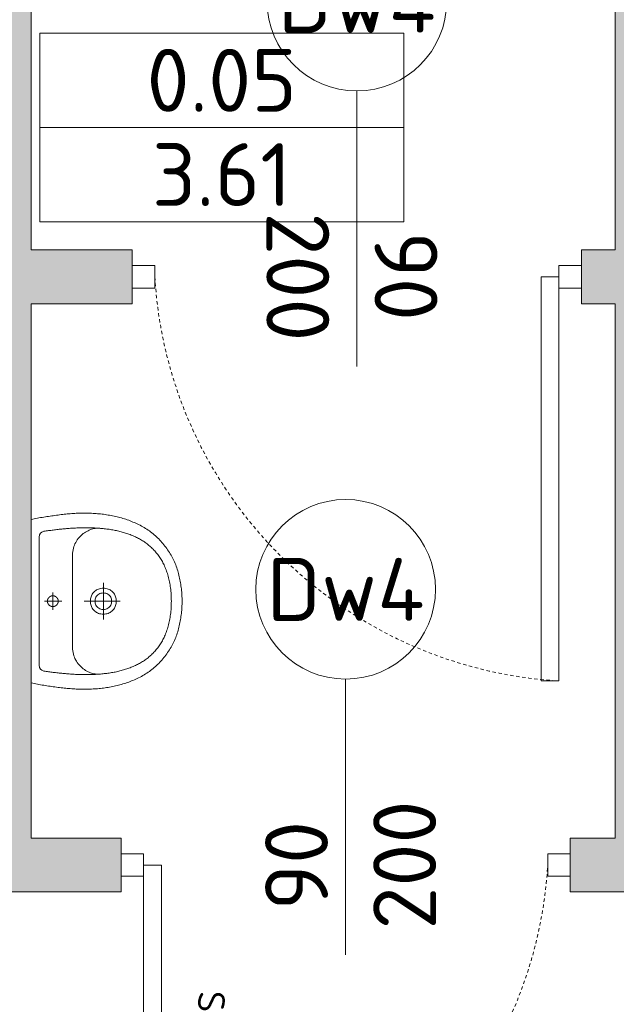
# Model space of a CAD drawing. Header units: millimetres. Extents: x -6697 to 21546, y -3389 to 18959.
# Tile 50 of 153: x 2972 to 3105, y 3509 to 3728. Entities that reach past the tile are written whole.
import ezdxf
from ezdxf.enums import TextEntityAlignment as Align

# ---------------------------------------------------------------- set-up
doc = ezdxf.new("R2010")
doc.units = ezdxf.units.MM
doc.linetypes.add('JIS_02_0.7', pattern=[1.35, 0.75, -0.6])
for name, color, linetype, lineweight in [('KOLORYSTYKA', 7, 'Continuous', 5), ('sciany_wew', 7, 'Continuous', 18), ('stolarka_mysz_drzwi', 7, 'Continuous', 5), ('stolarka_mysz_drzwi_opisy', 7, 'Continuous', 5), ('tabelki_pomieszczen', 7, 'Continuous', 9)]:
    doc.layers.add(name, color=color, linetype=linetype, lineweight=lineweight)
doc.layers.add('pomocnicza', color=6, linetype='Continuous', lineweight=20, plot=False)
doc.layers.add('sanitarka', color=7, linetype='Continuous', lineweight=5, true_color=0x666666)
doc.styles.add('ISO', font='isocpeur.ttf')

# ---------------------------------------------------------------- blocks, each defined once
blk = doc.blocks.new('umywalka60')
at = {"layer": 'sanitarka'}
blk.add_line((24.25, 6), (24.25, 6), dxfattribs=at)
for points in [[(45.51, 0), (22.8, 0), (0, 0), (-0.1, 0.42), (-0.19, 0.85), (-0.28, 1.28), (-0.36, 1.72), (-0.44, 2.15), (-0.52, 2.59), (-0.59, 3.03), (-0.67, 3.47), (-0.73, 3.92), (-0.8, 4.36), (-0.87, 4.8), (-0.93, 5.25), (-0.99, 5.69), (-1.05, 6.13), (-1.11, 6.57), (-1.17, 7.01), (-1.23, 7.45), (-1.29, 7.89), (-1.34, 8.32), (-1.4, 8.75), (-1.45, 9.17), (-1.49, 9.59), (-1.53, 10.01), (-1.57, 10.43), (-1.6, 10.85), (-1.63, 11.28), (-1.66, 11.7), (-1.68, 12.12), (-1.71, 12.54), (-1.72, 12.97), (-1.74, 13.39), (-1.75, 13.81), (-1.76, 14.24), (-1.76, 14.66), (-1.76, 15.09), (-1.75, 15.51), (-1.74, 15.93), (-1.73, 16.35), (-1.72, 16.78), (-1.69, 17.2), (-1.67, 17.62), (-1.64, 18.04), (-1.61, 18.47), (-1.57, 18.89), (-1.53, 19.31), (-1.48, 19.73), (-1.43, 20.14), (-1.37, 20.56), (-1.31, 20.98), (-1.24, 21.4), (-1.17, 21.81), (-1.09, 22.23), (-1.01, 22.64), (-0.92, 23.05), (-0.83, 23.47), (-0.74, 23.88), (-0.63, 24.29), (-0.52, 24.69), (-0.41, 25.1), (-0.29, 25.51), (-0.17, 25.91), (-0.04, 26.31), (0.1, 26.72), (0.24, 27.12), (0.39, 27.51), (0.55, 27.91), (0.71, 28.31), (0.87, 28.7), (1.05, 29.09), (1.05, 29.09), (1.23, 29.49), (1.43, 29.89), (1.63, 30.29), (1.83, 30.67), (2.05, 31.05), (2.27, 31.43), (2.49, 31.8), (2.73, 32.16), (2.97, 32.52), (3.21, 32.87), (3.47, 33.21), (3.73, 33.55), (4, 33.89), (4.27, 34.21), (4.55, 34.54), (4.84, 34.85), (5.14, 35.16), (5.44, 35.47), (5.75, 35.77), (6.06, 36.06), (6.38, 36.35), (6.71, 36.63), (7.05, 36.91), (7.4, 37.18), (7.75, 37.45), (8.1, 37.71), (8.47, 37.96), (8.84, 38.21), (9.22, 38.46), (9.58, 38.68), (9.94, 38.9), (10.31, 39.11), (10.68, 39.31), (11.06, 39.5), (11.45, 39.68), (11.84, 39.86), (12.23, 40.03), (12.63, 40.19), (13.03, 40.34), (13.43, 40.48), (13.84, 40.62), (14.25, 40.75), (14.67, 40.87), (15.09, 40.98), (15.51, 41.09), (15.93, 41.19), (16.35, 41.29), (16.78, 41.37), (17.2, 41.45), (17.63, 41.53), (18.06, 41.6), (18.49, 41.66), (18.92, 41.72), (19.35, 41.77), (19.78, 41.82), (20.21, 41.86), (20.63, 41.9), (21.06, 41.93), (21.49, 41.95), (21.91, 41.98), (22.33, 41.99), (22.75, 42.01), (22.75, 42.01), (23.18, 41.99), (23.6, 41.98), (24.02, 41.95), (24.45, 41.93), (24.88, 41.9), (25.3, 41.86), (25.73, 41.82), (26.16, 41.77), (26.59, 41.72), (27.02, 41.66), (27.45, 41.6), (27.88, 41.53), (28.31, 41.45), (28.73, 41.37), (29.16, 41.29), (29.58, 41.19), (30, 41.09), (30.42, 40.98), (30.84, 40.87), (31.25, 40.75), (31.67, 40.62), (32.07, 40.48), (32.48, 40.34), (32.88, 40.19), (33.28, 40.03), (33.67, 39.86), (34.06, 39.68), (34.45, 39.5), (34.83, 39.31), (35.2, 39.11), (35.57, 38.9), (35.93, 38.68), (36.29, 38.46), (36.29, 38.46), (36.67, 38.21), (37.04, 37.96), (37.41, 37.71), (37.76, 37.45), (38.11, 37.18), (38.46, 36.91), (38.79, 36.63), (39.12, 36.35), (39.45, 36.06), (39.76, 35.77), (40.07, 35.47), (40.37, 35.16), (40.67, 34.85), (40.96, 34.54), (41.24, 34.21), (41.51, 33.89), (41.78, 33.55), (42.04, 33.21), (42.3, 32.87), (42.54, 32.52), (42.78, 32.16), (43.02, 31.8), (43.24, 31.43), (43.46, 31.05), (43.68, 30.67), (43.88, 30.29), (44.08, 29.89), (44.28, 29.49), (44.46, 29.09), (44.46, 29.09), (44.64, 28.7), (44.8, 28.31), (44.96, 27.91), (45.12, 27.51), (45.27, 27.12), (45.41, 26.72), (45.55, 26.31), (45.68, 25.91), (45.8, 25.51), (45.92, 25.1), (46.03, 24.69), (46.14, 24.29), (46.25, 23.88), (46.34, 23.47), (46.43, 23.05), (46.52, 22.64), (46.6, 22.23), (46.68, 21.81), (46.75, 21.4), (46.82, 20.98), (46.88, 20.56), (46.94, 20.14), (46.99, 19.73), (47.03, 19.31), (47.08, 18.89), (47.12, 18.47), (47.15, 18.04), (47.18, 17.62), (47.2, 17.2), (47.22, 16.78), (47.24, 16.35), (47.25, 15.93), (47.26, 15.51), (47.27, 15.09), (47.27, 14.66), (47.26, 14.24), (47.26, 13.81), (47.25, 13.39), (47.23, 12.97), (47.22, 12.54), (47.19, 12.12), (47.17, 11.7), (47.14, 11.28), (47.11, 10.85), (47.08, 10.43), (47.04, 10.01), (47, 9.59), (46.96, 9.17), (46.91, 8.75), (46.91, 8.75), (46.85, 8.32), (46.79, 7.89), (46.74, 7.45), (46.68, 7.01), (46.62, 6.57), (46.56, 6.13), (46.5, 5.69), (46.44, 5.25), (46.37, 4.8), (46.31, 4.36), (46.24, 3.92), (46.17, 3.47), (46.1, 3.03), (46.02, 2.59), (45.95, 2.15), (45.87, 1.72), (45.78, 1.28), (45.69, 0.85), (45.6, 0.42)], [(22.75, 38.99), (23.24, 38.98), (23.72, 38.97), (24.19, 38.95), (24.66, 38.92), (25.12, 38.89), (25.57, 38.85), (26.01, 38.8), (26.45, 38.75), (26.87, 38.69), (27.3, 38.62), (27.71, 38.55), (28.12, 38.48), (28.52, 38.39), (28.92, 38.3), (29.3, 38.21), (29.69, 38.11), (30.06, 38), (30.43, 37.89), (30.79, 37.77), (31.15, 37.65), (31.5, 37.52), (31.84, 37.39), (32.17, 37.25), (32.5, 37.11), (32.83, 36.96), (33.15, 36.8), (33.46, 36.64), (33.76, 36.48), (34.06, 36.31), (34.36, 36.14), (34.64, 35.96), (34.93, 35.77), (35.2, 35.58), (35.47, 35.39), (35.74, 35.19), (36, 34.99), (36.25, 34.79), (36.5, 34.58), (36.74, 34.36), (36.98, 34.14), (37.21, 33.92), (37.44, 33.69), (37.66, 33.46), (37.87, 33.23), (38.08, 32.99), (38.29, 32.74), (38.49, 32.5), (38.68, 32.25), (38.88, 31.99), (39.06, 31.74), (39.24, 31.48), (39.42, 31.21), (39.59, 30.95), (39.75, 30.67), (39.92, 30.4), (40.07, 30.12), (40.23, 29.84), (40.37, 29.56), (40.52, 29.27), (40.66, 28.98), (40.79, 28.69), (40.92, 28.4), (41.05, 28.1), (41.17, 27.8), (41.29, 27.5), (41.4, 27.19), (41.51, 26.89), (41.62, 26.58), (41.72, 26.26), (41.82, 25.95), (41.91, 25.63), (42, 25.32), (42.09, 24.99), (42.17, 24.67), (42.25, 24.35), (42.32, 24.02), (42.4, 23.69), (42.46, 23.36), (42.53, 23.03), (42.59, 22.7), (42.65, 22.36), (42.71, 22.03), (42.76, 21.69), (42.81, 21.35), (42.85, 21.01), (42.89, 20.67), (42.93, 20.33), (42.97, 19.98), (43, 19.64), (43.03, 19.29), (43.06, 18.95), (43.09, 18.6), (43.11, 18.25), (43.13, 17.9), (43.14, 17.56), (43.16, 17.21), (43.17, 16.86), (43.18, 16.51), (43.19, 16.15), (43.19, 15.8), (43.19, 15.45), (43.19, 15.1), (43.19, 14.75), (43.19, 14.4), (43.18, 14.05), (43.17, 13.69), (43.16, 13.34), (43.15, 12.99), (43.14, 12.64), (43.12, 12.29), (43.1, 11.94), (43.08, 11.59), (43.06, 11.24), (43.04, 10.89), (43.01, 10.54), (42.99, 10.2), (42.96, 9.85), (42.93, 9.51), (42.9, 9.16), (42.87, 8.82), (42.83, 8.48), (42.8, 8.14), (42.76, 7.8), (42.73, 7.46), (42.69, 7.12), (42.65, 6.78), (42.61, 6.45), (42.57, 6.12), (42.53, 5.79), (42.48, 5.46), (42.44, 5.13), (42.4, 4.8), (42.35, 4.48), (42.31, 4.16), (42.26, 3.83), (42.21, 3.52), (42.21, 3.52), (41.99, 2.96), (41.66, 2.57), (41.21, 2.32), (40.61, 2.19), (22.75, 2.18), (4.9, 2.19), (4.3, 2.32), (3.85, 2.57), (3.52, 2.96), (3.29, 3.52), (3.25, 3.83), (3.2, 4.16), (3.16, 4.48), (3.11, 4.8), (3.07, 5.13), (3.02, 5.46), (2.98, 5.79), (2.94, 6.12), (2.9, 6.45), (2.86, 6.78), (2.82, 7.12), (2.78, 7.46), (2.75, 7.8), (2.71, 8.14), (2.68, 8.48), (2.64, 8.82), (2.61, 9.16), (2.58, 9.51), (2.55, 9.85), (2.52, 10.2), (2.5, 10.54), (2.47, 10.89), (2.45, 11.24), (2.43, 11.59), (2.41, 11.94), (2.39, 12.29), (2.37, 12.64), (2.36, 12.99), (2.35, 13.34), (2.34, 13.69), (2.33, 14.05), (2.32, 14.4), (2.32, 14.75), (2.31, 15.1), (2.31, 15.45), (2.32, 15.8), (2.32, 16.15), (2.33, 16.51), (2.34, 16.86), (2.35, 17.21), (2.36, 17.56), (2.38, 17.9), (2.4, 18.25), (2.42, 18.6), (2.45, 18.95), (2.48, 19.29), (2.51, 19.64), (2.54, 19.98), (2.58, 20.33), (2.62, 20.67), (2.66, 21.01), (2.7, 21.35), (2.75, 21.69), (2.8, 22.03), (2.86, 22.36), (2.92, 22.7), (2.98, 23.03), (3.04, 23.36), (3.11, 23.69), (3.18, 24.02), (3.26, 24.35), (3.34, 24.67), (3.42, 24.99), (3.51, 25.32), (3.6, 25.63), (3.69, 25.95), (3.79, 26.26), (3.89, 26.58), (4, 26.89), (4.11, 27.19), (4.22, 27.5), (4.34, 27.8), (4.46, 28.1), (4.59, 28.4), (4.72, 28.69), (4.85, 28.98), (4.99, 29.27), (5.14, 29.56), (5.28, 29.84), (5.44, 30.12), (5.59, 30.4), (5.75, 30.67), (5.92, 30.95), (6.09, 31.21), (6.27, 31.48), (6.45, 31.74), (6.63, 31.99), (6.82, 32.25), (7.02, 32.5), (7.22, 32.74), (7.43, 32.99), (7.64, 33.23), (7.85, 33.46), (8.07, 33.69), (8.3, 33.92), (8.53, 34.14), (8.77, 34.36), (9.01, 34.58), (9.26, 34.79), (9.51, 34.99), (9.77, 35.19), (10.04, 35.39), (10.31, 35.58), (10.58, 35.77), (10.86, 35.96), (11.15, 36.14), (11.45, 36.31), (11.75, 36.48), (12.05, 36.64), (12.36, 36.8), (12.68, 36.96), (13, 37.11), (13.33, 37.25), (13.67, 37.39), (14.01, 37.52), (14.36, 37.65), (14.72, 37.77), (15.08, 37.89), (15.45, 38), (15.82, 38.11), (16.2, 38.21), (16.59, 38.3), (16.99, 38.39), (17.39, 38.48), (17.8, 38.55), (18.21, 38.62), (18.64, 38.69), (19.06, 38.75), (19.5, 38.8), (19.94, 38.85), (20.39, 38.89), (20.85, 38.92), (21.32, 38.95), (21.79, 38.97), (22.27, 38.98), (22.75, 38.99)], [(26.36, 20.05), (26.34, 20.41), (26.3, 20.75), (26.23, 21.08), (26.14, 21.38), (26.03, 21.66), (25.9, 21.93), (25.74, 22.17), (25.57, 22.4), (25.38, 22.61), (25.18, 22.8), (24.96, 22.97), (24.73, 23.12), (24.49, 23.25), (24.24, 23.37), (23.98, 23.46), (23.71, 23.54), (23.44, 23.59), (23.17, 23.63), (22.89, 23.65), (22.62, 23.65), (22.34, 23.63), (22.07, 23.59), (21.8, 23.54), (21.53, 23.46), (21.27, 23.37), (21.02, 23.25), (20.78, 23.12), (20.55, 22.97), (20.33, 22.8), (20.13, 22.61), (19.94, 22.4), (19.77, 22.17), (19.61, 21.93), (19.48, 21.66), (19.37, 21.38), (19.28, 21.07), (19.21, 20.75), (19.17, 20.41), (19.15, 20.05), (19.17, 19.69), (19.21, 19.35), (19.28, 19.03), (19.37, 18.73), (19.48, 18.44), (19.61, 18.18), (19.77, 17.93), (19.94, 17.7), (20.13, 17.5), (20.33, 17.31), (20.55, 17.14), (20.78, 16.98), (21.02, 16.85), (21.27, 16.74), (21.53, 16.64), (21.8, 16.57), (22.07, 16.51), (22.34, 16.47), (22.62, 16.45), (22.89, 16.45), (23.17, 16.47), (23.44, 16.51), (23.71, 16.57), (23.98, 16.64), (24.24, 16.74), (24.49, 16.85), (24.73, 16.98), (24.96, 17.14), (25.18, 17.31), (25.38, 17.5), (25.57, 17.7), (25.74, 17.93), (25.9, 18.18), (26.03, 18.44), (26.14, 18.73), (26.23, 19.03), (26.3, 19.35), (26.34, 19.69), (26.36, 20.05)], [(25.05, 20.05), (25.03, 20.42), (24.96, 20.76), (24.86, 21.06), (24.71, 21.33), (24.54, 21.57), (24.34, 21.78), (24.11, 21.95), (23.86, 22.1), (23.6, 22.21), (23.32, 22.29), (23.04, 22.34), (22.75, 22.35), (22.47, 22.34), (22.18, 22.29), (21.91, 22.21), (21.65, 22.1), (21.4, 21.95), (21.17, 21.78), (20.97, 21.57), (20.8, 21.33), (20.65, 21.06), (20.55, 20.76), (20.48, 20.42), (20.45, 20.05), (20.48, 19.68), (20.55, 19.35), (20.65, 19.05), (20.8, 18.77), (20.97, 18.53), (21.17, 18.33), (21.4, 18.15), (21.65, 18.01), (21.91, 17.9), (22.19, 17.82), (22.47, 17.77), (22.75, 17.75), (23.04, 17.77), (23.32, 17.82), (23.6, 17.9), (23.86, 18.01), (24.11, 18.15), (24.34, 18.33), (24.54, 18.53), (24.71, 18.77), (24.86, 19.05), (24.96, 19.35), (25.03, 19.69), (25.05, 20.05)], [(24.25, 6), (24.25, 5.98), (24.25, 5.96), (24.25, 5.94), (24.25, 5.92), (24.25, 5.9), (24.25, 5.88), (24.25, 5.85), (24.25, 5.83), (24.24, 5.81), (24.24, 5.79), (24.24, 5.77), (24.23, 5.75), (24.23, 5.73), (24.23, 5.71), (24.22, 5.69), (24.22, 5.67), (24.21, 5.64), (24.21, 5.62), (24.2, 5.6), (24.2, 5.58), (24.19, 5.56), (24.18, 5.54), (24.18, 5.52), (24.17, 5.5), (24.16, 5.48), (24.15, 5.46), (24.15, 5.44), (24.14, 5.42), (24.13, 5.4), (24.12, 5.38), (24.11, 5.36), (24.1, 5.35), (24.09, 5.33), (24.09, 5.31), (24.08, 5.29), (24.07, 5.27), (24.05, 5.25), (24.04, 5.23), (24.03, 5.22), (24.02, 5.2), (24.01, 5.18), (24, 5.16), (23.99, 5.14), (23.97, 5.13), (23.96, 5.11), (23.95, 5.09), (23.94, 5.08), (23.92, 5.06), (23.91, 5.04), (23.9, 5.03), (23.88, 5.01), (23.87, 4.99), (23.85, 4.98), (23.84, 4.96), (23.82, 4.95), (23.81, 4.93), (23.79, 4.92), (23.78, 4.9), (23.76, 4.89), (23.75, 4.88), (23.73, 4.86), (23.71, 4.85), (23.7, 4.83), (23.68, 4.82), (23.67, 4.81), (23.65, 4.8), (23.63, 4.78), (23.61, 4.77), (23.6, 4.76), (23.58, 4.75), (23.56, 4.74), (23.54, 4.72), (23.52, 4.71), (23.51, 4.7), (23.49, 4.69), (23.47, 4.68), (23.45, 4.67), (23.43, 4.66), (23.41, 4.65), (23.39, 4.64), (23.37, 4.63), (23.35, 4.63), (23.34, 4.62), (23.32, 4.61), (23.3, 4.6), (23.28, 4.59), (23.26, 4.59), (23.24, 4.58), (23.22, 4.57), (23.2, 4.57), (23.18, 4.56), (23.15, 4.55), (23.13, 4.55), (23.11, 4.54), (23.09, 4.54), (23.07, 4.53), (23.05, 4.53), (23.03, 4.53), (23.01, 4.52), (22.99, 4.52), (22.97, 4.52), (22.95, 4.51), (22.93, 4.51), (22.9, 4.51), (22.88, 4.51), (22.86, 4.5), (22.84, 4.5), (22.82, 4.5), (22.8, 4.5), (22.78, 4.5), (22.76, 4.5), (22.74, 4.5), (22.71, 4.5), (22.69, 4.5), (22.67, 4.5), (22.65, 4.5), (22.63, 4.51), (22.61, 4.51), (22.59, 4.51), (22.57, 4.51), (22.54, 4.52), (22.52, 4.52), (22.5, 4.52), (22.48, 4.53), (22.46, 4.53), (22.44, 4.53), (22.42, 4.54), (22.4, 4.54), (22.38, 4.55), (22.36, 4.55), (22.34, 4.56), (22.32, 4.57), (22.3, 4.57), (22.28, 4.58), (22.26, 4.59), (22.24, 4.59), (22.22, 4.6), (22.2, 4.61), (22.18, 4.62), (22.16, 4.62), (22.14, 4.63), (22.12, 4.64), (22.1, 4.65), (22.08, 4.66), (22.06, 4.67), (22.04, 4.68), (22.02, 4.69), (22.01, 4.7), (21.99, 4.71), (21.97, 4.72), (21.95, 4.73), (21.93, 4.74), (21.92, 4.76), (21.9, 4.77), (21.88, 4.78), (21.86, 4.79), (21.85, 4.81), (21.83, 4.82), (21.81, 4.83), (21.8, 4.85), (21.78, 4.86), (21.76, 4.87), (21.75, 4.89), (21.73, 4.9), (21.72, 4.92), (21.7, 4.93), (21.69, 4.95), (21.67, 4.96), (21.66, 4.98), (21.64, 4.99), (21.63, 5.01), (21.62, 5.02), (21.6, 5.04), (21.59, 5.06), (21.58, 5.07), (21.56, 5.09), (21.55, 5.11), (21.54, 5.12), (21.52, 5.14), (21.51, 5.16), (21.5, 5.18), (21.49, 5.19), (21.48, 5.21), (21.47, 5.23), (21.46, 5.25), (21.45, 5.27), (21.44, 5.29), (21.43, 5.3), (21.42, 5.32), (21.41, 5.34), (21.4, 5.36), (21.39, 5.38), (21.38, 5.4), (21.37, 5.42), (21.36, 5.44), (21.36, 5.46), (21.35, 5.48), (21.34, 5.5), (21.33, 5.52), (21.33, 5.54), (21.32, 5.56), (21.31, 5.58), (21.31, 5.6), (21.3, 5.62), (21.3, 5.64), (21.29, 5.66), (21.29, 5.68), (21.28, 5.7), (21.28, 5.72), (21.28, 5.75), (21.27, 5.77), (21.27, 5.79), (21.27, 5.81), (21.26, 5.83), (21.26, 5.85), (21.26, 5.87), (21.26, 5.89), (21.26, 5.91), (21.26, 5.93), (21.26, 5.96), (21.25, 5.98), (21.25, 6), (21.25, 6.02), (21.25, 6.04), (21.26, 6.06), (21.26, 6.08), (21.26, 6.1), (21.26, 6.13), (21.26, 6.15), (21.26, 6.17), (21.27, 6.19), (21.27, 6.21), (21.27, 6.23), (21.28, 6.25), (21.28, 6.27), (21.28, 6.29), (21.29, 6.31), (21.29, 6.34), (21.3, 6.36), (21.3, 6.38), (21.31, 6.4), (21.31, 6.42), (21.32, 6.44), (21.33, 6.46), (21.33, 6.48), (21.34, 6.5), (21.35, 6.52), (21.35, 6.54), (21.36, 6.56), (21.37, 6.58), (21.38, 6.6), (21.39, 6.62), (21.4, 6.64), (21.4, 6.66), (21.41, 6.67), (21.42, 6.69), (21.43, 6.71), (21.44, 6.73), (21.45, 6.75), (21.47, 6.77), (21.48, 6.79), (21.49, 6.8), (21.5, 6.82), (21.51, 6.84), (21.52, 6.86), (21.53, 6.87), (21.55, 6.89), (21.56, 6.91), (21.57, 6.92), (21.59, 6.94), (21.6, 6.96), (21.61, 6.97), (21.63, 6.99), (21.64, 7.01), (21.66, 7.02), (21.67, 7.04), (21.68, 7.05), (21.7, 7.07), (21.72, 7.08), (21.73, 7.1), (21.75, 7.11), (21.76, 7.13), (21.78, 7.14), (21.79, 7.15), (21.81, 7.17), (21.83, 7.18), (21.84, 7.19), (21.86, 7.21), (21.88, 7.22), (21.9, 7.23), (21.91, 7.24), (21.93, 7.25), (21.95, 7.27), (21.97, 7.28), (21.98, 7.29), (22, 7.3), (22.02, 7.31), (22.04, 7.32), (22.06, 7.33), (22.08, 7.34), (22.1, 7.35), (22.12, 7.36), (22.13, 7.37), (22.15, 7.38), (22.17, 7.38), (22.19, 7.39), (22.21, 7.4), (22.23, 7.41), (22.25, 7.41), (22.27, 7.42), (22.29, 7.43), (22.31, 7.43), (22.33, 7.44), (22.35, 7.45), (22.37, 7.45), (22.4, 7.46), (22.42, 7.46), (22.44, 7.47), (22.46, 7.47), (22.48, 7.47), (22.5, 7.48), (22.52, 7.48), (22.54, 7.49), (22.56, 7.49), (22.58, 7.49), (22.6, 7.49), (22.63, 7.5), (22.65, 7.5), (22.67, 7.5), (22.69, 7.5), (22.71, 7.5), (22.73, 7.5), (22.75, 7.5), (22.77, 7.5), (22.8, 7.5), (22.82, 7.5), (22.84, 7.5), (22.86, 7.5), (22.88, 7.5), (22.9, 7.49), (22.92, 7.49), (22.94, 7.49), (22.96, 7.49), (22.99, 7.48), (23.01, 7.48), (23.03, 7.48), (23.05, 7.47), (23.07, 7.47), (23.09, 7.46), (23.11, 7.46), (23.13, 7.45), (23.15, 7.45), (23.17, 7.44), (23.19, 7.44), (23.21, 7.43), (23.23, 7.42), (23.25, 7.42), (23.27, 7.41), (23.29, 7.4), (23.31, 7.39), (23.33, 7.39), (23.35, 7.38), (23.37, 7.37), (23.39, 7.36), (23.41, 7.35), (23.43, 7.34), (23.45, 7.33), (23.47, 7.32), (23.48, 7.31), (23.5, 7.3), (23.52, 7.29), (23.54, 7.28), (23.56, 7.27), (23.58, 7.26), (23.59, 7.24), (23.61, 7.23), (23.63, 7.22), (23.64, 7.21), (23.66, 7.2), (23.68, 7.18), (23.7, 7.17), (23.71, 7.16), (23.73, 7.14), (23.74, 7.13), (23.76, 7.11), (23.78, 7.1), (23.79, 7.08), (23.81, 7.07), (23.82, 7.06), (23.84, 7.04), (23.85, 7.02), (23.87, 7.01), (23.88, 6.99), (23.89, 6.98), (23.91, 6.96), (23.92, 6.94), (23.93, 6.93), (23.95, 6.91), (23.96, 6.89), (23.97, 6.88), (23.98, 6.86), (24, 6.84), (24.01, 6.82), (24.02, 6.81), (24.03, 6.79), (24.04, 6.77), (24.05, 6.75), (24.06, 6.73), (24.07, 6.72), (24.08, 6.7), (24.09, 6.68), (24.1, 6.66), (24.11, 6.64), (24.12, 6.62), (24.13, 6.6), (24.14, 6.58), (24.15, 6.56), (24.15, 6.54), (24.16, 6.52), (24.17, 6.5), (24.18, 6.48), (24.18, 6.46), (24.19, 6.44), (24.19, 6.42), (24.2, 6.4), (24.21, 6.38), (24.21, 6.36), (24.22, 6.34), (24.22, 6.32), (24.22, 6.3), (24.23, 6.28), (24.23, 6.26), (24.24, 6.24), (24.24, 6.21), (24.24, 6.19), (24.24, 6.17), (24.25, 6.15), (24.25, 6.13), (24.25, 6.11), (24.25, 6.09), (24.25, 6.07), (24.25, 6.05), (24.25, 6.02), (24.25, 6)]]:
    blk.add_lwpolyline(points, close=True, dxfattribs=at)
for points in [[(22.75, 24.73), (22.75, 14.72)], [(27.85, 20.08), (17.66, 20.08)], [(9.86, 11.5), (9.37, 11.52), (8.9, 11.56), (8.44, 11.63), (8, 11.73), (7.57, 11.86), (7.16, 12), (6.76, 12.17), (6.38, 12.36), (6.02, 12.58), (5.67, 12.8), (5.34, 13.05), (5.02, 13.31), (4.73, 13.58), (4.44, 13.87), (4.18, 14.17), (3.93, 14.48), (3.71, 14.8), (3.5, 15.12), (3.3, 15.45), (3.13, 15.79), (2.98, 16.12), (2.84, 16.46), (2.72, 16.8), (2.63, 17.14), (2.55, 17.47), (2.49, 17.8), (2.45, 18.13), (2.44, 18.45), (2.44, 18.76), (2.46, 19.06)], [(43.05, 19.06), (43.07, 18.76), (43.07, 18.45), (43.06, 18.13), (43.02, 17.8), (42.96, 17.47), (42.88, 17.14), (42.79, 16.8), (42.67, 16.46), (42.53, 16.12), (42.38, 15.79), (42.2, 15.45), (42.01, 15.12), (41.8, 14.8), (41.57, 14.48), (41.33, 14.17), (41.07, 13.87), (40.78, 13.58), (40.49, 13.31), (40.17, 13.05), (39.84, 12.8), (39.49, 12.58), (39.13, 12.36), (38.75, 12.17), (38.35, 12), (37.94, 11.86), (37.51, 11.73), (37.07, 11.63), (36.61, 11.56), (36.14, 11.52), (35.65, 11.5)], [(35.65, 11.5), (22.75, 11.5), (9.86, 11.5)], [(22.75, 8.53), (22.75, 3.69)], [(20.33, 6), (25.19, 6)]]:
    blk.add_lwpolyline(points, dxfattribs=at)
blk = doc.blocks.new('*U51')
at = {"layer": 'stolarka_mysz_drzwi'}
for points in [[(-9, 0), (-9, 90), (-5, 90), (-5, 0)], [(-95, -2.5), (-100, -2.5), (-100, 2.5), (-95, 2.5)], [(0, -2.5), (-5, -2.5), (-5, 2.5), (0, 2.5)]]:
    blk.add_lwpolyline(points, close=True, dxfattribs=at)
at = {"layer": 'stolarka_mysz_drzwi', "linetype": 'JIS_02_0.7'}
blk.add_arc((0.76, -5.76), 95.93, 93.4421, 176.5579, dxfattribs=at)
at = {"layer": 'stolarka_mysz_drzwi_opisy'}
blk.add_lwpolyline([(-50, 20), (-50, -41.41)], dxfattribs=at)
blk.add_circle((-50, -61.41), 20, dxfattribs=at)
at = {"style": 'ISO', "flags": 9}
for tag, p in [('MATERIAL', (167.97, -34.59)), ('KOLOR_DRZWI', (168.38, -55.85)), ('WYPELNIENIE_DRZWI', (168.01, -77.63))]:
    blk.add_attdef(tag, p, '', height=14, dxfattribs=at)
at = {"layer": 'stolarka_mysz_drzwi_opisy', "color": 1, "true_color": 0xff0000, "style": 'ISO', "flags": 12}
blk.add_attdef('SAMOZAMYKACZ', (-11.12, 28.05), '', height=6, rotation=90, dxfattribs=at)
at = {"layer": 'stolarka_mysz_drzwi_opisy', "style": 'ISO'}
blk.add_attdef('SZEROKOSC_DRZWI', text='', height=14, rotation=270, dxfattribs=at).set_placement((-39.06, 0.13), align=Align.MIDDLE)
at = {"layer": 'stolarka_mysz_drzwi_opisy', "style": 'ISO', "flags": 8}
for tag, rotation, p in [('WYSOKOSC_DRZWI', 270, (-63.14, 0)), ('NR_DRZWI1', 180, (-50, -61.41))]:
    blk.add_attdef(tag, text='', height=14, rotation=rotation, dxfattribs=at).set_placement(p, align=Align.MIDDLE)
at = {"layer": 'stolarka_mysz_drzwi_opisy', "style": 'ISO', "flags": 2}
blk.add_attdef('L', text='', height=14, rotation=270, dxfattribs=at).set_placement((-33.95, -25.97), align=Align.TOP_RIGHT)
blk = doc.blocks.new('*U52')
at = {"layer": 'stolarka_mysz_drzwi'}
for points in [[(9, 0), (9, 90), (5, 90), (5, 0)], [(0, -2.5), (5, -2.5), (5, 2.5), (0, 2.5)], [(95, -2.5), (100, -2.5), (100, 2.5), (95, 2.5)]]:
    blk.add_lwpolyline(points, close=True, dxfattribs=at)
at = {"layer": 'stolarka_mysz_drzwi', "linetype": 'JIS_02_0.7'}
blk.add_arc((-0.76, -5.76), 95.93, 3.4421, 86.5579, dxfattribs=at)
at = {"layer": 'stolarka_mysz_drzwi_opisy'}
blk.add_lwpolyline([(50, 20), (50, -41.41)], dxfattribs=at)
blk.add_circle((50, -61.41), 20, dxfattribs=at)
at = {"style": 'ISO', "flags": 9}
for tag, p in [('MATERIAL', (267.97, -34.59)), ('KOLOR_DRZWI', (268.38, -55.85)), ('WYPELNIENIE_DRZWI', (268.01, -77.63))]:
    blk.add_attdef(tag, p, '', height=14, dxfattribs=at)
at = {"layer": 'stolarka_mysz_drzwi_opisy', "color": 1, "true_color": 0xff0000, "style": 'ISO', "flags": 12}
blk.add_attdef('SAMOZAMYKACZ', (17.12, 28.05), '', height=6, rotation=90, dxfattribs=at)
at = {"layer": 'stolarka_mysz_drzwi_opisy', "style": 'ISO'}
blk.add_attdef('SZEROKOSC_DRZWI', text='', height=14, rotation=90, dxfattribs=at).set_placement((39.06, -0.13), align=Align.MIDDLE)
at = {"layer": 'stolarka_mysz_drzwi_opisy', "style": 'ISO', "flags": 8}
for tag, rotation, p in [('WYSOKOSC_DRZWI', 90, (63.14, 0)), ('NR_DRZWI1', 180, (50, -61.41))]:
    blk.add_attdef(tag, text='', height=14, rotation=rotation, dxfattribs=at).set_placement(p, align=Align.MIDDLE)
at = {"layer": 'stolarka_mysz_drzwi_opisy', "style": 'ISO', "flags": 2}
blk.add_attdef('P', text='', height=14, rotation=90, dxfattribs=at).set_placement((28.95, 25.97), align=Align.TOP_RIGHT)
blk = doc.blocks.new('tabelka_powierzchni')
at = {"layer": 'pomocnicza'}
blk.add_lwpolyline([(0, -42), (81, -42), (81, 0), (0, 0)], close=True, dxfattribs=at)
at = {"layer": 'tabelki_pomieszczen'}
blk.add_lwpolyline([(0, -21), (81, -21)], dxfattribs=at)
at = {"style": 'ISO', "flags": 9}
for tag, p in [('SCIANY_POM', (93.94, -81.34)), ('SUFIT_POM', (96.19, -102.29)), ('POZIOM_POM', (95.24, -125.71))]:
    blk.add_attdef(tag, p, '', height=14, dxfattribs=at)
at = {"layer": 'tabelki_pomieszczen', "style": 'ISO'}
for tag, flags, p in [('NR_POM', 8, (40.5, -10.5)), ('NAZWA_POM', 5, (147.42, -11.09)), ('POW_POM', 8, (40.5, -31.5)), ('POSADZKA_POM', 5, (159.03, -31.37)), ('WYS_POM', 9, (136.17, -51.99))]:
    blk.add_attdef(tag, text='', height=14, dxfattribs=dict(at, flags=flags)).set_placement(p, align=Align.MIDDLE_CENTER)

msp = doc.modelspace()

# ---------------------------------------------------------------- hatches: boundary and pattern name
at = {"layer": 'KOLORYSTYKA'}
h = msp.add_hatch(dxfattribs=at)
h.set_pattern_fill('CONCRETE', color=256, scale=5, pattern_type=2)
h.set_pattern_definition([(50, (0, 0), (35.86301, -3.1376), [3.75, -41.25]), (355, (0, 0), (-6.93757, 37.6096), [3, -33]), (100.4514, (2.99, -0.26), (28.92547, 34.47198), [3.187, -35.0571]), (46.1842, (0, 10), (53.36205, -8.27595), [5.625, -61.875]), (96.6356, (4.447, 9.31), (46.73314, 48.7059), [4.7805, -52.58565]), (351.1842, (0, 10), (46.7331, 48.70593), [4.5, -49.5]), (21, (5, 7.5), (29.84535, -20.13094), [3.75, -41.25]), (326, (5, 7.5), (12.16577, 36.2575), [3, -33]), (71.4514, (7.487, 5.822), (42.01113, 16.12652), [3.187, -35.0571]), (37.5, (0, 0), (0.607993, 16.644693), [0, -32.6, 0, -33.5, 0, -33.125]), (7.5, (0, 0), (13.153477, 19.720586), [0, -19.1, 0, -31.85, 0, -12.625]), (327.5, (-11.15, 0), (26.691122, -1.127744), [0, -12.5, 0, -39, 0, -51.75]), (317.5, (-16.15, 0), (29.15931, 5.00525), [0, -16.25, 0, -25.9, 0, -36.75])])
h.paths.add_polyline_path([(2842.7, 3383.56), (2742.7, 3383.56), (2742.7, 3408.56), (2730.7, 3408.56), (2730.7, 3398.56), (2730.7, 3383.56), (2649.7, 3383.56), (2649.7, 3359.56), (2842.7, 3359.56)], flags=17)
h.paths.add_polyline_path([(3492.7, 3783.56), (3492.7, 3847.56), (3271.7, 3847.56), (3271.7, 3823.56), (3281.7, 3823.56), (3336.7, 3823.56), (3336.7, 3545.56), (3331.7, 3545.56), (3331.7, 3533.56), (3336.7, 3533.56), (3358.7, 3533.56), (3358.7, 3545.56), (3348.7, 3545.56), (3348.7, 3823.56), (3468.7, 3823.56), (3468.7, 3545.56), (3458.7, 3545.56), (3458.7, 3533.56), (3468.7, 3533.56), (3468.7, 3526.06), (3492.7, 3526.06)])
h.paths.add_polyline_path([(3472, 3387.42), (3508.4, 3387.42), (3508.4, 3408.42), (3472, 3408.42)], flags=9)
h.paths.add_polyline_path([(3492.7, 2699.56), (3468.7, 2699.56), (3468.7, 2609.56), (2763.7, 2609.56), (2763.7, 2585.56), (3492.7, 2585.56)])
h.paths.add_polyline_path([(3468.7, 3269.56), (3492.7, 3269.56), (3492.7, 3391.06), (3468.7, 3391.06), (3468.7, 3383.56), (3336.7, 3383.56), (3336.7, 3359.56), (3468.7, 3359.56)])
h.paths.add_polyline_path([(3492.7, 3029.56), (3468.7, 3029.56), (3468.7, 2939.56), (3492.7, 2939.56)])
h.paths.add_polyline_path([(2468.7, 2699.56), (2444.7, 2699.56), (2444.7, 2585.56), (2628.7, 2585.56), (2628.7, 2609.56), (2468.7, 2609.56)])
h.paths.add_polyline_path([(2468.7, 3029.56), (2444.7, 3029.56), (2444.7, 2939.56), (2468.7, 2939.56)])
h.paths.add_polyline_path([(2444.7, 3733.56), (2468.7, 3733.56), (2468.7, 3823.56), (2730.7, 3823.56), (2730.7, 3673.56), (2730.7, 3508.56), (2742.7, 3508.56), (2742.7, 3518.56), (2742.7, 3533.56), (2837.7, 3533.56), (2837.7, 3545.56), (2827.7, 3545.56), (2742.7, 3545.56), (2742.7, 3557.56), (2742.7, 3823.56), (2962.7, 3823.56), (2962.7, 3545.56), (2952.7, 3545.56), (2952.7, 3533.56), (2984.7, 3533.56), (2994.7, 3533.56), (2994.7, 3545.56), (2974.7, 3545.56), (2974.7, 3664.56), (2997.2, 3664.56), (2997.2, 3676.56), (2974.7, 3676.56), (2974.7, 3823.56), (3104.7, 3823.56), (3104.7, 3676.56), (3097.2, 3676.56), (3097.2, 3664.56), (3104.7, 3664.56), (3104.7, 3545.56), (3094.7, 3545.56), (3094.7, 3533.56), (3120.7, 3533.56), (3120.7, 3545.56), (3116.7, 3545.56), (3116.7, 3615.56), (3214.7, 3615.56), (3214.7, 3545.56), (3210.7, 3545.56), (3210.7, 3533.56), (3231.7, 3533.56), (3231.7, 3545.56), (3226.7, 3545.56), (3226.7, 3627.56), (3116.7, 3627.56), (3116.7, 3823.56), (3171.7, 3823.56), (3171.7, 3847.56), (3161.7, 3847.56), (2468.7, 3847.56), (2444.7, 3847.56)])
h.paths.add_polyline_path([(2468.7, 3493.56), (2444.7, 3493.56), (2444.7, 3269.56), (2468.7, 3269.56), (2468.7, 3359.56), (2549.7, 3359.56), (2549.7, 3383.56), (2468.7, 3383.56)])

# ---------------------------------------------------------------- linework, layer by layer
at = {"layer": 'sciany_wew'}
for points in [[(2974.7, 3676.56), (2974.7, 3823.56), (3104.7, 3823.56)], [(3104.7, 3823.56), (3104.7, 3676.56)], [(2974.7, 3664.56), (2997.2, 3664.56), (2997.2, 3676.56), (2974.7, 3676.56)], [(3104.7, 3664.56), (3097.2, 3664.56), (3097.2, 3676.56), (3104.7, 3676.56)], [(2974.7, 3545.56), (2974.7, 3664.56)], [(3104.7, 3664.56), (3104.7, 3545.56)], [(2974.7, 3545.56), (2984.7, 3545.56)], [(2974.7, 3533.56), (2994.7, 3533.56), (2994.7, 3545.56), (2974.7, 3545.56)], [(3104.7, 3533.56), (3094.7, 3533.56), (3094.7, 3545.56), (3104.7, 3545.56)], [(3094.7, 3545.56), (3104.7, 3545.56)], [(3116.7, 3545.56), (3120.7, 3545.56), (3120.7, 3533.56), (3094.7, 3533.56)], [(2952.7, 3533.56), (2984.7, 3533.56)]]:
    msp.add_lwpolyline(points, dxfattribs=at)

# ---------------------------------------------------------------- block references
ref = msp.add_blockref('tabelka_powierzchni', (2976.62, 3724.84))
ref.add_attrib('NR_POM', '0.05', dxfattribs={"layer": 'tabelki_pomieszczen', "height": 14, "style": 'ISO'}).set_placement((3017.12, 3714.34), align=Align.MIDDLE_CENTER)
ref.add_attrib('POW_POM', '3.61', dxfattribs={"layer": 'tabelki_pomieszczen', "height": 14, "style": 'ISO'}).set_placement((3017.12, 3693.34), align=Align.MIDDLE_CENTER)
at = {"layer": 'sanitarka', "xscale": -0.8, "yscale": 0.8, "zscale": 0.8, "rotation": 270}
msp.add_blockref('umywalka60', (2974.7, 3580.12), dxfattribs=at)
at = {"layer": 'sciany_wew'}
ref = msp.add_blockref('*U52', (3097.2, 3670.56), dxfattribs=dict(at, rotation=180))
ref.add_attrib('SZEROKOSC_DRZWI', '90', dxfattribs={"layer": 'stolarka_mysz_drzwi_opisy', "height": 14, "rotation": 270, "style": 'ISO'}).set_placement((3058.14, 3670.7), align=Align.MIDDLE)
ref.add_attrib('WYSOKOSC_DRZWI', '200', dxfattribs={"layer": 'stolarka_mysz_drzwi_opisy', "height": 14, "rotation": 270, "style": 'ISO'}).set_placement((3034.05, 3670.56), align=Align.MIDDLE)
ref.add_attrib('NR_DRZWI1', 'Dw4', dxfattribs={"layer": 'stolarka_mysz_drzwi_opisy', "height": 14, "style": 'ISO'}).set_placement((3047.2, 3731.97), align=Align.MIDDLE)
ref = msp.add_blockref('*U51', (2994.7, 3539.56), dxfattribs=dict(at, rotation=180))
ref.add_attrib('SZEROKOSC_DRZWI', '90', dxfattribs={"layer": 'stolarka_mysz_drzwi_opisy', "height": 14, "rotation": 90, "style": 'ISO'}).set_placement((3033.76, 3539.43), align=Align.MIDDLE)
ref.add_attrib('WYSOKOSC_DRZWI', '200', dxfattribs={"layer": 'stolarka_mysz_drzwi_opisy', "height": 14, "rotation": 90, "style": 'ISO'}).set_placement((3057.84, 3539.56), align=Align.MIDDLE)
ref.add_attrib('NR_DRZWI1', 'Dw4', dxfattribs={"layer": 'stolarka_mysz_drzwi_opisy', "height": 14, "style": 'ISO'}).set_placement((3044.7, 3600.97), align=Align.MIDDLE)
ref.add_attrib('SAMOZAMYKACZ', 'SAMOZAMYKACZ', (3011.82, 3511.51), dxfattribs={"layer": 'stolarka_mysz_drzwi_opisy', "color": 1, "true_color": 0xff0000, "height": 6, "rotation": 270, "style": 'ISO'})

doc.saveas('drawing.dxf')
